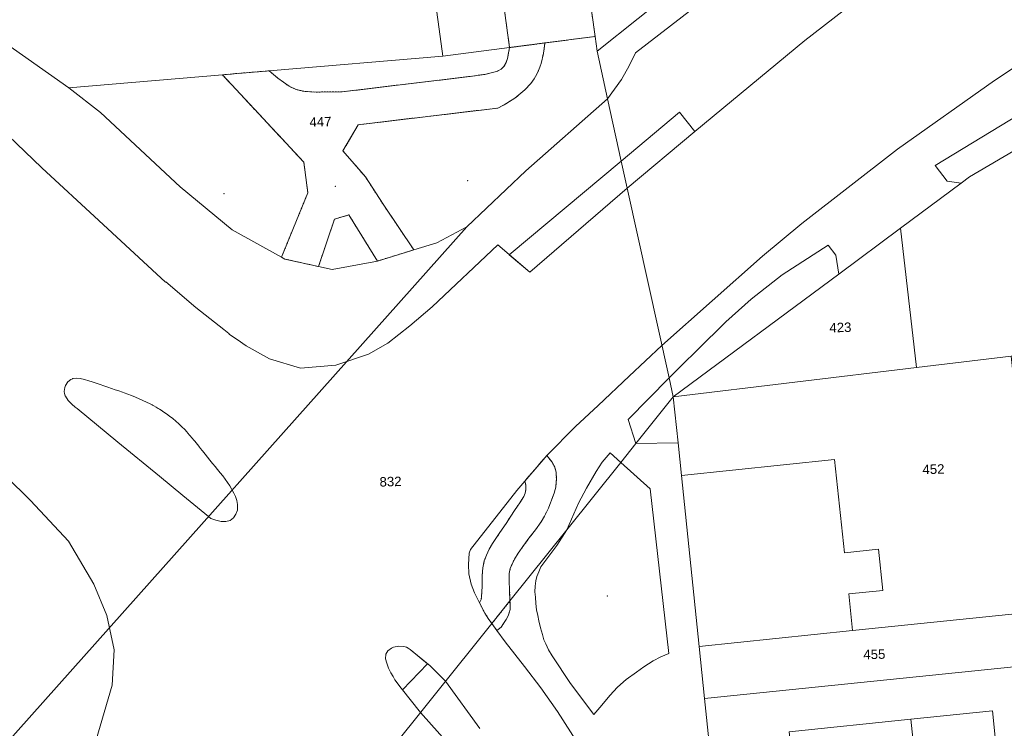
# Model space of a CAD drawing. Header units: millimetres. Extents: x -191 to 81095, y -508122 to 28741.
# Tile 180 of 251: x 4950 to 5023, y 10262 to 10314. Entities that reach past the tile are written whole.
import ezdxf

# ---------------------------------------------------------------- set-up
doc = ezdxf.new("R2010")
doc.units = ezdxf.units.MM
doc.linetypes.add('VE22-087 DB - VST Hervest-Dorsten ALK VA2736$0$1', pattern=[0])
doc.linetypes.add('VE22-087 DB - VST Hervest-Dorsten ALK VA2736$0$2', pattern=[0.16, 0.06, -0.1])
doc.layers.get('0').update_dxf_attribs({"color": 251})
for name, color, linetype, lineweight in [('VE22-087 DB - VST Hervest-Dorsten ALK VA2736$0$AX_Bauteil', 7, 'VE22-087 DB - VST Hervest-Dorsten ALK VA2736$0$1', 18), ('VE22-087 DB - VST Hervest-Dorsten ALK VA2736$0$AX_Flurstueck', 9, 'VE22-087 DB - VST Hervest-Dorsten ALK VA2736$0$1', 18), ('VE22-087 DB - VST Hervest-Dorsten ALK VA2736$0$AX_Gebaeude', 7, 'VE22-087 DB - VST Hervest-Dorsten ALK VA2736$0$1', 18), ('VE22-087 DB - VST Hervest-Dorsten ALK VA2736$0$AX_Platz', 7, 'VE22-087 DB - VST Hervest-Dorsten ALK VA2736$0$1', 18), ('VE22-087 DB - VST Hervest-Dorsten ALK VA2736$0$AX_SportFreizeitUndErholungsflaeche', 7, 'VE22-087 DB - VST Hervest-Dorsten ALK VA2736$0$1', 18), ('VE22-087 DB - VST Hervest-Dorsten ALK VA2736$0$AX_Strassenverkehr', 7, 'VE22-087 DB - VST Hervest-Dorsten ALK VA2736$0$1', 18), ('VE22-087 DB - VST Hervest-Dorsten ALK VA2736$0$AX_Strassenverkehrsanlage', 7, 'VE22-087 DB - VST Hervest-Dorsten ALK VA2736$0$1', 18), ('VE22-087 DB - VST Hervest-Dorsten ALK VA2736$0$AX_Vegetationsmerkmal', 7, 'VE22-087 DB - VST Hervest-Dorsten ALK VA2736$0$1', 18), ('VE22-087 DB - VST Hervest-Dorsten ALK VA2736$0$AX_Weg', 7, 'VE22-087 DB - VST Hervest-Dorsten ALK VA2736$0$1', 18), ('VE22-087 DB - VST Hervest-Dorsten ALK VA2736$0$AX_Wohnbauflaeche', 7, 'VE22-087 DB - VST Hervest-Dorsten ALK VA2736$0$1', 18), ('VE22-087 DB - VST Hervest-Dorsten ALK VA2736$0$Flurgrenzen', 9, 'VE22-087 DB - VST Hervest-Dorsten ALK VA2736$0$1', 18)]:
    doc.layers.add(name, color=color, linetype=linetype, lineweight=lineweight)
doc.layers.add('XREF ALK Kataster', color=251, linetype='Continuous')
doc.styles.add('VE22-087 DB - VST Hervest-Dorsten ALK VA2736$0$0', font='arial.ttf')

# ---------------------------------------------------------------- blocks, each defined once
blk = doc.blocks.new('VE22-087 DB - VST Hervest-Dorsten ALK VA2736$0$99')
at = {"color": 0}
blk.add_point((0, 0), dxfattribs=at)
blk = doc.blocks.new('VE22-087 DB - VST Hervest-Dorsten ALK VA2736')
at = {"layer": 'VE22-087 DB - VST Hervest-Dorsten ALK VA2736$0$AX_Bauteil', "color": 7, "linetype": 'VE22-087 DB - VST Hervest-Dorsten ALK VA2736$0$1', "lineweight": 13, "ltscale": 0.5}
blk.add_polyline3d([(5022.587, 10262.904, 0), (5016.523, 10262.276, 0), (5016.909, 10258.52, 0), (5022.936, 10259.224, 0)], close=True, dxfattribs=at)
at = {"layer": 'VE22-087 DB - VST Hervest-Dorsten ALK VA2736$0$AX_Flurstueck', "linetype": 'VE22-087 DB - VST Hervest-Dorsten ALK VA2736$0$1', "lineweight": 13, "ltscale": 0.5}
for points in [[(4949.348, 10260.329, 0), (4983.608, 10298.735, 0), (4981.403, 10297.557, 0), (4979.691, 10297.03, 0), (4976.995, 10296.199, 0), (4973.647, 10295.565, 0), (4972.63, 10295.79, 0), (4970.125, 10296.345, 0), (4969.879, 10296.481, 0), (4966.222, 10298.499, 0), (4962.372, 10301.702, 0), (4956.48, 10307.193, 0), (4954.112, 10309.035, 0), (4949.184, 10312.503, 0)], [(4949.184, 10312.503, 0), (4954.112, 10309.035, 0), (4965.5, 10309.992, 0), (4968.971, 10310.284, 0), (4981.847, 10311.367, 0), (4981.572, 10313.36, 0), (4979.61, 10327.537, 0), (4968.255, 10325.956, 0), (4965.09, 10356.013, 0), (4963.989, 10366.48, 0), (4963.625, 10369.906, 0), (4963.134, 10369.853, 0), (4959.655, 10369.459, 0), (4959.042, 10375.209, 0), (4954.191, 10374.055, 0), (4942.892, 10368.148, 0)], [(5030.43, 10338.25, 0), (5020.477, 10332.211, 0), (5019.238, 10331.459, 0), (5005.43, 10321.433, 0), (4993.279, 10311.749, 0), (4994.036, 10308.21, 0), (4995.054, 10303.603, 0), (4995.501, 10301.587, 0), (4998.605, 10287.55, 0), (4998.917, 10286.137, 0), (5011.185, 10295.237, 0), (5015.752, 10298.625, 0), (5020.253, 10301.966, 0), (5020.88, 10302.431, 0), (5036.879, 10311.81, 0)], [(5002.801, 10248.753, 0), (5001.233, 10263.794, 0), (5000.832, 10267.668, 0), (4999.524, 10280.319, 0), (4999.271, 10282.742, 0), (4998.917, 10286.137, 0), (4996.151, 10282.686, 0), (4995.029, 10281.287, 0), (4991.037, 10276.306, 0), (4986.814, 10271.036, 0), (4985.47, 10269.36, 0), (4977.224, 10259.072, 0)]]:
    blk.add_polyline3d(points, dxfattribs=at)
for points in [[(4987.008, 10356.472, 0), (4985.551, 10366.868, 0), (4984.583, 10373.77, 0), (4983.547, 10381.153, 0), (4977.034, 10379.563, 0), (4982.072, 10342.556, 0), (4982.439, 10339.858, 0), (4984.033, 10328.153, 0), (4979.61, 10327.537, 0), (4981.572, 10313.36, 0), (4981.847, 10311.367, 0), (4986.785, 10312.008, 0), (4989.404, 10312.348, 0), (4993.126, 10312.831, 0), (4989.433, 10339.174, 0), (4988.465, 10346.076, 0)], [(4999.177, 10341.551, 0), (4989.433, 10339.174, 0), (4993.126, 10312.831, 0), (4993.279, 10311.749, 0), (5005.43, 10321.433, 0), (5019.238, 10331.459, 0), (5020.477, 10332.211, 0), (5017.037, 10346.315, 0), (5009.663, 10344.515, 0), (5009.697, 10344.38, 0), (4999.116, 10341.799, 0)], [(4993.126, 10312.831, 0), (4989.404, 10312.348, 0), (4986.785, 10312.008, 0), (4981.847, 10311.367, 0), (4968.971, 10310.284, 0), (4965.5, 10309.992, 0), (4954.112, 10309.035, 0), (4956.48, 10307.193, 0), (4962.372, 10301.702, 0), (4966.222, 10298.499, 0), (4969.879, 10296.481, 0), (4970.125, 10296.345, 0), (4972.63, 10295.79, 0), (4973.647, 10295.565, 0), (4976.995, 10296.199, 0), (4979.691, 10297.03, 0), (4981.403, 10297.557, 0), (4983.608, 10298.735, 0), (4987.99, 10302.872, 0), (4994.036, 10308.21, 0), (4993.279, 10311.749, 0)], [(5039.439, 10291.023, 0), (5036.879, 10311.81, 0), (5020.88, 10302.431, 0), (5020.253, 10301.966, 0), (5015.752, 10298.625, 0), (5016.944, 10288.314, 0), (5023.967, 10289.16, 0)], [(4994.036, 10308.21, 0), (4987.99, 10302.872, 0), (4983.608, 10298.735, 0), (4949.348, 10260.329, 0), (4948.309, 10256.627, 0), (4977.224, 10259.072, 0), (4985.47, 10269.36, 0), (4986.814, 10271.036, 0), (4991.037, 10276.306, 0), (4995.029, 10281.287, 0), (4996.151, 10282.686, 0), (4998.917, 10286.137, 0), (4998.605, 10287.55, 0), (4995.501, 10301.587, 0), (4995.054, 10303.603, 0)], [(5016.944, 10288.314, 0), (5015.752, 10298.625, 0), (5011.185, 10295.237, 0), (4998.917, 10286.137, 0)], [(5016.944, 10288.314, 0), (4998.917, 10286.137, 0), (4999.271, 10282.742, 0), (4999.524, 10280.319, 0), (5000.832, 10267.668, 0), (5012.199, 10268.837, 0), (5025.933, 10270.25, 0), (5023.967, 10289.16, 0)], [(5025.933, 10270.25, 0), (5012.199, 10268.837, 0), (5000.832, 10267.668, 0), (5001.233, 10263.794, 0), (5026.335, 10266.379, 0)], [(5051.241, 10268.943, 0), (5026.335, 10266.379, 0), (5001.233, 10263.794, 0), (5002.801, 10248.753, 0), (5052.835, 10253.993, 0)]]:
    blk.add_polyline3d(points, close=True, dxfattribs=at)
at = {"layer": 'VE22-087 DB - VST Hervest-Dorsten ALK VA2736$0$AX_Gebaeude', "color": 7, "linetype": 'VE22-087 DB - VST Hervest-Dorsten ALK VA2736$0$1', "lineweight": 13, "ltscale": 0.5}
blk.add_polyline3d([(5022.936, 10259.224, 0), (5022.587, 10262.904, 0), (5016.523, 10262.276, 0), (5007.517, 10261.345, 0), (5007.995, 10256.683, 0), (5007.794, 10256.664, 0), (5007.047, 10256.001, 0), (5007.295, 10253.532, 0), (5008.179, 10253.011, 0), (5008.38, 10253.03, 0), (5008.428, 10252.451, 0), (5017.443, 10253.372, 0), (5016.909, 10258.52, 0)], close=True, dxfattribs=at)
at = {"layer": 'VE22-087 DB - VST Hervest-Dorsten ALK VA2736$0$AX_Platz', "color": 254, "linetype": 'VE22-087 DB - VST Hervest-Dorsten ALK VA2736$0$1', "lineweight": 13, "ltscale": 0.5, "true_color": 0xd9ffd9}
blk.add_polyline3d([(4986.785, 10312.008, 0), (4984.577, 10328.23, 0), (4984.033, 10328.153, 0), (4979.61, 10327.537, 0), (4981.572, 10313.36, 0), (4981.847, 10311.367, 0)], close=True, dxfattribs=at)
at = {"layer": 'VE22-087 DB - VST Hervest-Dorsten ALK VA2736$0$AX_SportFreizeitUndErholungsflaeche', "color": 253, "linetype": 'VE22-087 DB - VST Hervest-Dorsten ALK VA2736$0$1', "lineweight": 13, "ltscale": 0.5, "true_color": 0x999999}
for points in [[(4993.126, 10312.831, 0), (4989.404, 10312.348, 0), (4989.298, 10311.575, 0), (4989.123, 10310.825, 0), (4988.986, 10310.425, 0), (4988.811, 10310.033, 0), (4988.612, 10309.696, 0), (4988.361, 10309.354, 0), (4987.925, 10308.876, 0), (4987.185, 10308.268, 0), (4986.378, 10307.759, 0), (4985.913, 10307.525, 0), (4975.574, 10306.294, 0), (4974.434, 10304.361, 0), (4976.1, 10302.438, 0), (4977.406, 10300.411, 0), (4979.691, 10297.03, 0), (4981.403, 10297.557, 0), (4983.608, 10298.735, 0), (4987.99, 10302.872, 0), (4994.036, 10308.21, 0), (4993.279, 10311.749, 0)], [(4986.785, 10312.008, 0), (4981.847, 10311.367, 0), (4968.971, 10310.284, 0), (4969.62, 10309.743, 0), (4970.443, 10309.141, 0), (4970.98, 10308.892, 0), (4971.542, 10308.767, 0), (4972.342, 10308.714, 0), (4974.349, 10308.725, 0), (4983.849, 10309.867, 0), (4984.956, 10310.022, 0), (4985.713, 10310.202, 0), (4985.885, 10310.265, 0), (4986.152, 10310.406, 0), (4986.361, 10310.605, 0), (4986.522, 10310.889, 0), (4986.628, 10311.204, 0)], [(4974.874, 10299.617, 0), (4973.802, 10299.301, 0), (4972.63, 10295.79, 0), (4973.647, 10295.565, 0), (4976.995, 10296.199, 0)]]:
    blk.add_polyline3d(points, close=True, dxfattribs=at)
at = {"layer": 'VE22-087 DB - VST Hervest-Dorsten ALK VA2736$0$AX_Strassenverkehr', "color": 253, "linetype": 'VE22-087 DB - VST Hervest-Dorsten ALK VA2736$0$1', "lineweight": 13, "ltscale": 0.5, "true_color": 0x999999}
blk.add_polyline3d([(5030.43, 10338.25, 0), (5020.477, 10332.211, 0), (5019.238, 10331.459, 0), (5005.43, 10321.433, 0), (4993.279, 10311.749, 0), (4994.036, 10308.21, 0), (4995.088, 10309.641, 0), (4995.639, 10310.649, 0), (4996.109, 10311.613, 0), (5007.894, 10320.73, 0), (5009.85, 10321.777, 0), (5011.932, 10322.744, 0), (5014.345, 10323.763, 0), (5015.972, 10324.718, 0), (5018.256, 10325.898, 0), (5020.406, 10327.406, 0), (5022.679, 10328.958, 0), (5024.876, 10330.301, 0)], dxfattribs=at)
for points in [[(5045.699, 10319.814, 0), (5045.142, 10319.687, 0), (5043.2, 10318.67, 0), (5031.357, 10311.18, 0), (5018.333, 10303.279, 0), (5019.206, 10302.105, 0), (5020.253, 10301.966, 0), (5020.88, 10302.431, 0), (5036.879, 10311.81, 0), (5038.43, 10312.719, 0), (5046.923, 10317.394, 0), (5047.147, 10318.444, 0), (5047.018, 10319.067, 0), (5046.668, 10319.573, 0), (5046.237, 10319.784, 0)], [(4999.375, 10307.214, 0), (4995.054, 10303.603, 0), (4995.501, 10301.587, 0), (5000.51, 10305.788, 0)], [(4995.054, 10303.603, 0), (4986.765, 10296.67, 0), (4988.286, 10295.38, 0), (4995.499, 10301.587, 0), (4995.501, 10301.587, 0)], [(4998.605, 10287.55, 0), (4995.574, 10284.477, 0), (4996.151, 10282.686, 0), (4998.917, 10286.137, 0)], [(4998.917, 10286.137, 0), (4996.151, 10282.686, 0), (4999.271, 10282.742, 0)], [(4994.229, 10282.009, 0), (4993.645, 10281.314, 0), (4993.201, 10280.615, 0), (4992.491, 10279.371, 0), (4991.892, 10278.271, 0), (4991.037, 10276.306, 0), (4995.029, 10281.287, 0)], [(4997.199, 10279.33, 0), (4995.029, 10281.287, 0), (4991.037, 10276.306, 0), (4990.29, 10275.137, 0), (4989.1, 10273.544, 0), (4988.944, 10273.192, 0), (4988.813, 10272.841, 0), (4988.739, 10272.516, 0), (4988.692, 10272.118, 0), (4988.67, 10271.712, 0), (4988.698, 10271.316, 0), (4988.728, 10270.845, 0), (4988.791, 10270.375, 0), (4988.877, 10269.947, 0), (4988.962, 10269.565, 0), (4989.067, 10269.031, 0), (4989.214, 10268.546, 0), (4989.332, 10268.152, 0), (4989.464, 10267.842, 0), (4989.666, 10267.408, 0), (4989.944, 10266.966, 0), (4991.291, 10264.918, 0), (4993.018, 10262.621, 0), (4993.611, 10263.323, 0), (4994.219, 10264.036, 0), (4994.79, 10264.656, 0), (4995.42, 10265.203, 0), (4996.199, 10265.762, 0), (4996.725, 10266.144, 0), (4997.432, 10266.586, 0), (4997.995, 10266.883, 0), (4998.58, 10267.145, 0)], [(4978.57, 10267.673, 0), (4978.184, 10267.603, 0), (4978.031, 10267.542, 0), (4977.769, 10267.345, 0), (4977.618, 10267.077, 0), (4977.593, 10266.752, 0), (4977.681, 10266.431, 0), (4977.808, 10266.044, 0), (4977.986, 10265.707, 0), (4978.148, 10265.447, 0), (4978.292, 10265.199, 0), (4978.749, 10264.564, 0), (4978.849, 10264.439, 0), (4980.709, 10266.383, 0), (4979.414, 10267.428, 0), (4979.265, 10267.528, 0), (4979.149, 10267.61, 0), (4978.943, 10267.659, 0)], [(4978.57, 10267.673, 0), (4978.943, 10267.659, 0), (4979.149, 10267.61, 0), (4979.265, 10267.528, 0), (4979.414, 10267.428, 0), (4980.709, 10266.383, 0), (4978.849, 10264.439, 0), (4978.749, 10264.564, 0), (4978.292, 10265.199, 0), (4978.148, 10265.447, 0), (4977.986, 10265.707, 0), (4977.808, 10266.044, 0), (4977.681, 10266.431, 0), (4977.593, 10266.752, 0), (4977.618, 10267.077, 0), (4977.769, 10267.345, 0), (4978.031, 10267.542, 0), (4978.184, 10267.603, 0)]]:
    blk.add_polyline3d(points, close=True, dxfattribs=at)
at = {"layer": 'VE22-087 DB - VST Hervest-Dorsten ALK VA2736$0$AX_Strassenverkehrsanlage', "color": 7, "linetype": 'VE22-087 DB - VST Hervest-Dorsten ALK VA2736$0$1', "lineweight": 13, "ltscale": 0.5, "true_color": 0xf7f7f0}
for points in [[(5141.733, 10363.433, 0), (5132.713, 10361.537, 0), (5121.08, 10358.887, 0), (5107.682, 10355.796, 0), (5089.185, 10350.826, 0), (5074.768, 10346.403, 0), (5059.287, 10340.834, 0), (5045.408, 10334.937, 0), (5033.866, 10329.002, 0), (5026.703, 10324.791, 0), (5017.115, 10318.538, 0), (5012.282, 10315.308, 0), (5008.662, 10312.542, 0), (5000.51, 10305.788, 0), (4995.501, 10301.587, 0)], [(4948.362, 10247.075, 0), (4951.686, 10252.74, 0), (4954.114, 10256.786, 0), (4956.147, 10260.757, 0), (4957.342, 10264.792, 0), (4957.48, 10267.398, 0), (4956.94, 10269.944, 0), (4955.984, 10272.279, 0), (4954.102, 10275.464, 0), (4951.292, 10278.473, 0), (4947.604, 10282.079, 0)], [(4982.855, 10259.776, 0), (4980.181, 10262.762, 0), (4978.749, 10264.564, 0), (4978.292, 10265.199, 0), (4978.148, 10265.447, 0), (4977.986, 10265.707, 0), (4977.808, 10266.044, 0), (4977.681, 10266.431, 0), (4977.593, 10266.752, 0), (4977.618, 10267.077, 0), (4977.769, 10267.345, 0), (4978.031, 10267.542, 0), (4978.184, 10267.603, 0), (4978.57, 10267.673, 0), (4978.943, 10267.659, 0), (4979.149, 10267.61, 0), (4979.265, 10267.528, 0), (4979.414, 10267.428, 0), (4980.903, 10266.227, 0), (4982.048, 10265.091, 0), (4984.575, 10261.584, 0)]]:
    blk.add_polyline3d(points, dxfattribs=at)
blk.add_polyline3d([(4964.644, 10277.137, 0), (4964.477, 10277.273, 0), (4964.477, 10277.274, 0), (4964.473, 10277.278, 0), (4962.565, 10278.843, 0), (4960.832, 10280.267, 0), (4957.748, 10282.799, 0), (4954.737, 10285.271, 0), (4954.732, 10285.275, 0), (4954.601, 10285.38, 0), (4954.356, 10285.596, 0), (4954.083, 10285.881, 0), (4953.868, 10286.193, 0), (4953.854, 10286.221, 0), (4953.811, 10286.385, 0), (4953.775, 10286.529, 0), (4953.814, 10286.823, 0), (4953.879, 10286.986, 0), (4954.051, 10287.245, 0), (4954.281, 10287.435, 0), (4954.386, 10287.483, 0), (4954.424, 10287.49, 0), (4954.667, 10287.531, 0), (4954.969, 10287.503, 0), (4955.283, 10287.426, 0), (4955.597, 10287.326, 0), (4955.85, 10287.243, 0), (4956.149, 10287.145, 0), (4956.439, 10287.049, 0), (4956.725, 10286.954, 0), (4957.005, 10286.861, 0), (4957.282, 10286.768, 0), (4957.556, 10286.673, 0), (4957.83, 10286.578, 0), (4958.105, 10286.48, 0), (4958.219, 10286.44, 0), (4958.497, 10286.337, 0), (4958.775, 10286.231, 0), (4959.055, 10286.121, 0), (4959.333, 10286.004, 0), (4959.61, 10285.883, 0), (4959.884, 10285.755, 0), (4960.155, 10285.62, 0), (4960.299, 10285.544, 0), (4960.329, 10285.528, 0), (4960.422, 10285.478, 0), (4960.586, 10285.385, 0), (4960.753, 10285.285, 0), (4960.845, 10285.23, 0), (4961.05, 10285.098, 0), (4961.1, 10285.067, 0), (4961.348, 10284.896, 0), (4961.591, 10284.717, 0), (4961.828, 10284.531, 0), (4962.059, 10284.337, 0), (4962.283, 10284.137, 0), (4962.501, 10283.93, 0), (4962.711, 10283.717, 0), (4962.876, 10283.54, 0), (4962.944, 10283.463, 0), (4963.076, 10283.316, 0), (4963.097, 10283.29, 0), (4963.269, 10283.087, 0), (4963.391, 10282.937, 0), (4963.459, 10282.854, 0), (4963.646, 10282.619, 0), (4963.831, 10282.383, 0), (4963.86, 10282.347, 0), (4964.016, 10282.146, 0), (4964.215, 10281.892, 0), (4964.39, 10281.675, 0), (4964.576, 10281.446, 0), (4964.768, 10281.215, 0), (4964.805, 10281.171, 0), (4964.96, 10280.985, 0), (4965.151, 10280.753, 0), (4965.339, 10280.52, 0), (4965.524, 10280.284, 0), (4965.704, 10280.044, 0), (4965.877, 10279.798, 0), (4966.042, 10279.547, 0), (4966.198, 10279.288, 0), (4966.223, 10279.241, 0), (4966.225, 10279.236, 0), (4966.226, 10279.236, 0), (4966.343, 10279.02, 0), (4966.465, 10278.763, 0), (4966.57, 10278.477, 0), (4966.63, 10278.182, 0), (4966.631, 10277.877, 0), (4966.613, 10277.756, 0), (4966.51, 10277.454, 0), (4966.333, 10277.189, 0), (4966.08, 10276.993, 0), (4965.752, 10276.901, 0), (4965.406, 10276.921, 0), (4965.024, 10277.014, 0), (4964.731, 10277.118, 0)], close=True, dxfattribs=at)
at = {"layer": 'VE22-087 DB - VST Hervest-Dorsten ALK VA2736$0$AX_Vegetationsmerkmal', "color": 7, "linetype": 'VE22-087 DB - VST Hervest-Dorsten ALK VA2736$0$1', "lineweight": 13, "ltscale": 0.5}
blk.add_polyline3d([(5030.43, 10338.25, 0), (5020.477, 10332.211, 0), (5019.238, 10331.459, 0), (5005.43, 10321.433, 0), (4993.279, 10311.749, 0), (4994.036, 10308.21, 0), (4995.088, 10309.641, 0), (4995.639, 10310.649, 0), (4996.109, 10311.613, 0), (5007.894, 10320.73, 0), (5009.85, 10321.777, 0), (5011.624, 10322.601, 0), (5011.932, 10322.744, 0), (5014.345, 10323.763, 0), (5015.972, 10324.718, 0), (5018.256, 10325.898, 0), (5020.406, 10327.406, 0), (5022.679, 10328.958, 0), (5024.876, 10330.301, 0)], dxfattribs=at)
for points in [[(5045.699, 10319.814, 0), (5045.142, 10319.687, 0), (5043.2, 10318.67, 0), (5031.357, 10311.18, 0), (5018.333, 10303.279, 0), (5019.206, 10302.105, 0), (5020.253, 10301.966, 0), (5020.88, 10302.431, 0), (5036.879, 10311.81, 0), (5038.43, 10312.719, 0), (5046.923, 10317.394, 0), (5047.147, 10318.444, 0), (5047.018, 10319.067, 0), (5046.668, 10319.573, 0), (5046.237, 10319.784, 0)], [(4993.126, 10312.831, 0), (4989.404, 10312.348, 0), (4989.298, 10311.575, 0), (4989.123, 10310.825, 0), (4988.986, 10310.425, 0), (4988.811, 10310.033, 0), (4988.612, 10309.696, 0), (4988.361, 10309.354, 0), (4987.925, 10308.876, 0), (4987.185, 10308.268, 0), (4986.378, 10307.759, 0), (4985.913, 10307.525, 0), (4975.574, 10306.294, 0), (4974.434, 10304.361, 0), (4976.1, 10302.438, 0), (4977.406, 10300.411, 0), (4979.691, 10297.03, 0), (4981.403, 10297.557, 0), (4983.608, 10298.735, 0), (4987.99, 10302.872, 0), (4994.036, 10308.21, 0), (4993.279, 10311.749, 0)], [(4974.874, 10299.617, 0), (4973.802, 10299.301, 0), (4972.63, 10295.79, 0), (4973.647, 10295.565, 0), (4976.995, 10296.199, 0)], [(4993.645, 10281.314, 0), (4993.201, 10280.615, 0), (4992.491, 10279.371, 0), (4991.892, 10278.271, 0), (4991.037, 10276.306, 0), (4990.29, 10275.137, 0), (4989.1, 10273.544, 0), (4988.944, 10273.192, 0), (4988.813, 10272.841, 0), (4988.739, 10272.516, 0), (4988.692, 10272.118, 0), (4988.67, 10271.712, 0), (4988.698, 10271.316, 0), (4988.728, 10270.845, 0), (4988.791, 10270.375, 0), (4988.877, 10269.947, 0), (4988.962, 10269.565, 0), (4989.067, 10269.031, 0), (4989.214, 10268.546, 0), (4989.332, 10268.152, 0), (4989.464, 10267.842, 0), (4989.666, 10267.408, 0), (4989.944, 10266.966, 0), (4991.291, 10264.918, 0), (4993.018, 10262.621, 0), (4993.611, 10263.323, 0), (4994.219, 10264.036, 0), (4994.79, 10264.656, 0), (4995.42, 10265.203, 0), (4996.199, 10265.762, 0), (4996.725, 10266.144, 0), (4997.432, 10266.586, 0), (4997.995, 10266.883, 0), (4998.58, 10267.145, 0), (4997.199, 10279.33, 0), (4995.029, 10281.287, 0), (4994.229, 10282.009, 0)]]:
    blk.add_polyline3d(points, close=True, dxfattribs=at)
at = {"layer": 'VE22-087 DB - VST Hervest-Dorsten ALK VA2736$0$AX_Weg', "color": 7, "linetype": 'VE22-087 DB - VST Hervest-Dorsten ALK VA2736$0$2', "lineweight": 13, "ltscale": 0.5}
for points in [[(4977.034, 10379.563, 0), (4982.072, 10342.556, 0), (4982.439, 10339.858, 0), (4984.033, 10328.153, 0), (4984.577, 10328.23, 0), (4986.785, 10312.008, 0), (4989.404, 10312.348, 0), (4993.126, 10312.831, 0), (4989.433, 10339.174, 0), (4988.465, 10346.076, 0), (4987.008, 10356.472, 0), (4985.551, 10366.868, 0), (4984.583, 10373.77, 0), (4983.547, 10381.153, 0)], [(4989.545, 10281.806, 0), (4987.912, 10279.907, 0), (4987.966, 10279.734, 0), (4987.993, 10279.542, 0), (4988, 10279.301, 0), (4987.95, 10279.019, 0), (4987.836, 10278.771, 0), (4987.557, 10278.305, 0), (4987.201, 10277.811, 0), (4986.871, 10277.305, 0), (4986.53, 10276.76, 0), (4986.07, 10276.1, 0), (4985.527, 10275.277, 0), (4985.284, 10274.872, 0), (4985.068, 10274.414, 0), (4984.913, 10273.99, 0), (4984.807, 10273.471, 0), (4984.759, 10272.909, 0), (4984.753, 10272.181, 0), (4984.724, 10271.633, 0), (4984.687, 10271.128, 0), (4984.548, 10270.886, 0), (4984.961, 10270.126, 0), (4985.211, 10269.718, 0), (4985.47, 10269.36, 0), (4986.814, 10271.036, 0), (4986.788, 10271.815, 0), (4986.748, 10272.543, 0), (4986.766, 10273.065, 0), (4986.839, 10273.437, 0), (4986.976, 10273.765, 0), (4987.156, 10274.133, 0), (4987.412, 10274.567, 0), (4987.842, 10275.152, 0), (4988.221, 10275.668, 0), (4988.707, 10276.3, 0), (4989.117, 10276.883, 0), (4989.373, 10277.305, 0), (4989.668, 10277.911, 0), (4989.894, 10278.497, 0), (4990.09, 10279.02, 0), (4990.211, 10279.457, 0), (4990.252, 10280.064, 0), (4990.231, 10280.565, 0), (4990.124, 10280.979, 0), (4989.932, 10281.3, 0)], [(4986.814, 10271.036, 0), (4985.47, 10269.36, 0), (4985.85, 10268.837, 0), (4986.157, 10269.098, 0), (4986.34, 10269.371, 0), (4986.536, 10269.663, 0), (4986.675, 10269.928, 0), (4986.757, 10270.159, 0), (4986.827, 10270.396, 0), (4986.839, 10270.677, 0)]]:
    blk.add_polyline3d(points, close=True, dxfattribs=at)
at = {"layer": 'VE22-087 DB - VST Hervest-Dorsten ALK VA2736$0$AX_Wohnbauflaeche', "color": 253, "linetype": 'VE22-087 DB - VST Hervest-Dorsten ALK VA2736$0$1', "lineweight": 13, "ltscale": 0.5, "true_color": 0x999999}
blk.add_polyline3d([(4989.433, 10339.174, 0), (4993.126, 10312.831, 0), (4993.279, 10311.749, 0), (5005.43, 10321.433, 0)], dxfattribs=at)
at = {"layer": 'VE22-087 DB - VST Hervest-Dorsten ALK VA2736$0$AX_Vegetationsmerkmal', "color": 7, "xscale": 0.5, "yscale": 0.5, "zscale": 0.5}
for p, rotation in [((4983.674, 10302.143), 1.589528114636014), ((4965.619, 10301.195), 1.589528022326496), ((4994.041, 10271.408), 1.589522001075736)]:
    blk.add_blockref('VE22-087 DB - VST Hervest-Dorsten ALK VA2736$0$99', p, dxfattribs=dict(at, rotation=rotation))
at = {"layer": 'VE22-087 DB - VST Hervest-Dorsten ALK VA2736$0$AX_Weg', "color": 7, "xscale": 0.5, "yscale": 0.5, "zscale": 0.5, "rotation": 1.589528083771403}
blk.add_blockref('VE22-087 DB - VST Hervest-Dorsten ALK VA2736$0$99', (4973.884, 10301.722), dxfattribs=at)
at = {"layer": 'VE22-087 DB - VST Hervest-Dorsten ALK VA2736$0$AX_Flurstueck', "char_height": 0.7, "attachment_point": 2, "style": 'VE22-087 DB - VST Hervest-Dorsten ALK VA2736$0$0', "bg_fill": 3, "box_fill_scale": 1, "bg_fill_color": 256, "bg_fill_transparency": 0}
for s, insert, rotation in [('447', (4972.762, 10306.859), 1.58953), ('423', (5011.295, 10291.633), 1.58953), ('452', (5018.191, 10281.137), 1.58952), ('832', (4977.954, 10280.218), 1.58952), ('455', (5013.81, 10267.428), 1.58952)]:
    blk.add_mtext(s, dxfattribs=dict(at, insert=insert, rotation=rotation))
at = {"layer": 'VE22-087 DB - VST Hervest-Dorsten ALK VA2736$0$AX_Gebaeude', "color": 7, "linetype": 'VE22-087 DB - VST Hervest-Dorsten ALK VA2736$0$1', "lineweight": 13, "ltscale": 0.5}
blk.add_polyline3d([(5014.118, 10274.859, 0), (5011.608, 10274.599, 0), (5010.876, 10281.502, 0), (4999.524, 10280.319, 0), (5000.832, 10267.668, 0), (5012.199, 10268.837, 0), (5011.918, 10271.553, 0), (5014.448, 10271.813, 0)], close=True, dxfattribs=at)
at = {"layer": 'VE22-087 DB - VST Hervest-Dorsten ALK VA2736$0$AX_SportFreizeitUndErholungsflaeche', "color": 253, "linetype": 'VE22-087 DB - VST Hervest-Dorsten ALK VA2736$0$1', "lineweight": 13, "ltscale": 0.5, "true_color": 0x999999}
blk.add_polyline3d([(4954.112, 10309.035, 0), (4956.48, 10307.193, 0), (4962.372, 10301.702, 0), (4966.222, 10298.499, 0), (4969.879, 10296.481, 0), (4971.836, 10301.26, 0), (4971.534, 10303.524, 0), (4965.5, 10309.992, 0)], close=True, dxfattribs=at)
at = {"layer": 'VE22-087 DB - VST Hervest-Dorsten ALK VA2736$0$AX_Strassenverkehr', "color": 253, "linetype": 'VE22-087 DB - VST Hervest-Dorsten ALK VA2736$0$1', "lineweight": 13, "ltscale": 0.5, "true_color": 0x999999}
for points in [[(5007.894, 10320.73, 0), (4996.109, 10311.613, 0), (4995.639, 10310.649, 0), (4995.088, 10309.641, 0), (4994.036, 10308.21, 0), (4995.054, 10303.603, 0), (4999.375, 10307.214, 0), (5000.51, 10305.788, 0), (4995.501, 10301.587, 0), (4998.605, 10287.55, 0), (4999.577, 10288.523, 0), (5000.7, 10289.589, 0), (5002.813, 10291.695, 0), (5004.688, 10293.385, 0), (5006.982, 10295.179, 0), (5010.403, 10297.365, 0), (5010.957, 10296.642, 0), (5011.185, 10295.237, 0), (5015.752, 10298.625, 0), (5020.253, 10301.966, 0), (5019.206, 10302.105, 0), (5018.333, 10303.279, 0), (5031.357, 10311.18, 0)], [(4977.224, 10259.072, 0), (4985.47, 10269.36, 0), (4985.211, 10269.718, 0), (4984.961, 10270.126, 0), (4984.548, 10270.886, 0), (4984.687, 10271.128, 0), (4984.724, 10271.633, 0), (4984.753, 10272.181, 0), (4984.759, 10272.909, 0), (4984.807, 10273.471, 0), (4984.913, 10273.99, 0), (4985.068, 10274.414, 0), (4985.284, 10274.872, 0), (4985.527, 10275.277, 0), (4986.07, 10276.1, 0), (4986.53, 10276.76, 0), (4986.871, 10277.305, 0), (4987.201, 10277.811, 0), (4987.557, 10278.305, 0), (4987.836, 10278.771, 0), (4987.95, 10279.019, 0), (4988, 10279.301, 0), (4987.993, 10279.542, 0), (4987.966, 10279.734, 0), (4987.912, 10279.907, 0), (4989.545, 10281.806, 0), (4989.932, 10281.3, 0), (4990.124, 10280.979, 0), (4990.231, 10280.565, 0), (4990.252, 10280.064, 0), (4990.211, 10279.457, 0), (4990.09, 10279.02, 0), (4989.894, 10278.497, 0), (4989.668, 10277.911, 0), (4989.373, 10277.305, 0), (4989.117, 10276.883, 0), (4988.707, 10276.3, 0), (4988.221, 10275.668, 0), (4987.842, 10275.152, 0), (4987.412, 10274.567, 0), (4987.156, 10274.133, 0), (4986.976, 10273.765, 0), (4986.839, 10273.437, 0), (4986.766, 10273.065, 0), (4986.748, 10272.543, 0), (4986.788, 10271.815, 0), (4986.814, 10271.036, 0), (4991.037, 10276.306, 0), (4991.892, 10278.271, 0), (4992.491, 10279.371, 0), (4993.201, 10280.615, 0), (4993.645, 10281.314, 0), (4994.229, 10282.009, 0), (4995.029, 10281.287, 0), (4996.151, 10282.686, 0), (4995.574, 10284.477, 0), (4998.605, 10287.55, 0), (4995.501, 10301.587, 0), (4995.499, 10301.587, 0), (4988.286, 10295.38, 0), (4986.765, 10296.67, 0), (4995.054, 10303.603, 0), (4994.036, 10308.21, 0), (4987.99, 10302.872, 0), (4983.608, 10298.735, 0), (4981.403, 10297.557, 0), (4979.691, 10297.03, 0), (4976.995, 10296.199, 0), (4973.647, 10295.565, 0), (4972.63, 10295.79, 0), (4970.125, 10296.345, 0), (4969.879, 10296.481, 0), (4966.222, 10298.499, 0), (4962.372, 10301.702, 0), (4956.48, 10307.193, 0), (4954.112, 10309.035, 0), (4949.184, 10312.503, 0)], [(5002.801, 10248.753, 0), (5001.233, 10263.794, 0), (5000.832, 10267.668, 0), (4999.524, 10280.319, 0), (4999.271, 10282.742, 0), (4996.151, 10282.686, 0), (4995.029, 10281.287, 0), (4997.199, 10279.33, 0), (4998.58, 10267.145, 0), (4997.995, 10266.883, 0), (4997.432, 10266.586, 0), (4996.725, 10266.144, 0), (4996.199, 10265.762, 0), (4995.42, 10265.203, 0), (4994.79, 10264.656, 0), (4994.219, 10264.036, 0), (4993.611, 10263.323, 0), (4993.018, 10262.621, 0), (4991.291, 10264.918, 0), (4989.944, 10266.966, 0), (4989.666, 10267.408, 0), (4989.464, 10267.842, 0), (4989.332, 10268.152, 0), (4989.214, 10268.546, 0), (4989.067, 10269.031, 0), (4988.962, 10269.565, 0), (4988.877, 10269.947, 0), (4988.791, 10270.375, 0), (4988.728, 10270.845, 0), (4988.698, 10271.316, 0), (4988.67, 10271.712, 0), (4988.692, 10272.118, 0), (4988.739, 10272.516, 0), (4988.813, 10272.841, 0), (4988.944, 10273.192, 0), (4989.1, 10273.544, 0), (4990.29, 10275.137, 0), (4991.037, 10276.306, 0), (4986.814, 10271.036, 0), (4986.839, 10270.677, 0), (4986.827, 10270.396, 0), (4986.757, 10270.159, 0), (4986.675, 10269.928, 0), (4986.536, 10269.663, 0), (4986.34, 10269.371, 0), (4986.157, 10269.098, 0), (4985.85, 10268.837, 0), (4985.47, 10269.36, 0), (4977.224, 10259.072, 0)]]:
    blk.add_polyline3d(points, dxfattribs=at)
blk.add_polyline3d([(5010.403, 10297.365, 0), (5006.982, 10295.179, 0), (5004.688, 10293.385, 0), (5002.813, 10291.695, 0), (5000.7, 10289.589, 0), (4999.577, 10288.523, 0), (4998.605, 10287.55, 0), (4998.917, 10286.137, 0), (5011.185, 10295.237, 0), (5010.957, 10296.642, 0)], close=True, dxfattribs=at)
at = {"layer": 'VE22-087 DB - VST Hervest-Dorsten ALK VA2736$0$AX_Strassenverkehrsanlage', "color": 7, "linetype": 'VE22-087 DB - VST Hervest-Dorsten ALK VA2736$0$1', "lineweight": 13, "ltscale": 0.5, "true_color": 0xf7f7f0}
for points in [[(4995.499, 10301.587, 0), (4988.286, 10295.38, 0), (4985.904, 10297.402, 0), (4981.051, 10292.818, 0), (4979.403, 10291.395, 0), (4977.754, 10290.112, 0), (4976.342, 10289.293, 0), (4973.915, 10288.48, 0), (4971.284, 10288.273, 0), (4969.002, 10288.958, 0), (4967.27, 10289.918, 0), (4966.607, 10290.391, 0), (4966.019, 10290.764, 0), (4965.988, 10290.843, 0), (4965.609, 10291.14, 0), (4963.543, 10292.755, 0), (4961.308, 10294.659, 0), (4961.288, 10294.635, 0), (4956.335, 10299.207, 0), (4952.122, 10303.101, 0), (4946.513, 10308.445, 0)], [(4998.073, 10289.955, 0), (5005.532, 10296.556, 0), (5008.453, 10298.971, 0), (5015.547, 10304.495, 0), (5022.719, 10309.575, 0), (5030.355, 10314.636, 0), (5034.941, 10317.509, 0), (5039.793, 10320.341, 0), (5044.939, 10323.329, 0), (5052.999, 10327.392, 0), (5057.537, 10329.619, 0), (5061.425, 10331.448, 0), (5064.627, 10332.893, 0), (5067.964, 10334.277, 0), (5071.334, 10335.677, 0), (5075.756, 10337.321, 0), (5080.67, 10339.113, 0), (5085.027, 10340.656, 0), (5088.109, 10341.701, 0), (5094.473, 10343.682, 0), (5101.268, 10345.657, 0)], [(4991.872, 10260.461, 0), (4990.331, 10262.845, 0), (4989.1, 10264.592, 0), (4987.889, 10266.186, 0), (4986.471, 10268.006, 0), (4985.85, 10268.837, 0), (4985.47, 10269.36, 0), (4985.211, 10269.718, 0), (4984.961, 10270.126, 0), (4984.548, 10270.886, 0), (4984.19, 10271.629, 0), (4983.941, 10272.267, 0), (4983.767, 10273.03, 0), (4983.748, 10273.737, 0), (4983.786, 10274.567, 0), (4983.901, 10274.847, 0), (4987.313, 10279.211, 0), (4989.56, 10281.823, 0), (4991.682, 10283.94, 0), (4993.359, 10285.492, 0), (4995.648, 10287.682, 0), (4998.073, 10289.955, 0)]]:
    blk.add_polyline3d(points, dxfattribs=at)
at = {"layer": 'VE22-087 DB - VST Hervest-Dorsten ALK VA2736$0$AX_Vegetationsmerkmal', "color": 7, "linetype": 'VE22-087 DB - VST Hervest-Dorsten ALK VA2736$0$1', "lineweight": 13, "ltscale": 0.5}
blk.add_polyline3d([(4965.5, 10309.992, 0), (4954.112, 10309.035, 0), (4956.48, 10307.193, 0), (4962.372, 10301.702, 0), (4966.222, 10298.499, 0), (4969.879, 10296.481, 0), (4971.836, 10301.26, 0), (4971.534, 10303.524, 0)], close=True, dxfattribs=at)
at = {"layer": 'VE22-087 DB - VST Hervest-Dorsten ALK VA2736$0$AX_Weg', "color": 7, "linetype": 'VE22-087 DB - VST Hervest-Dorsten ALK VA2736$0$2', "lineweight": 13, "ltscale": 0.5}
blk.add_polyline3d([(4989.404, 10312.348, 0), (4986.785, 10312.008, 0), (4986.628, 10311.204, 0), (4986.522, 10310.889, 0), (4986.361, 10310.605, 0), (4986.152, 10310.406, 0), (4985.885, 10310.265, 0), (4985.713, 10310.202, 0), (4984.956, 10310.022, 0), (4983.849, 10309.867, 0), (4974.349, 10308.725, 0), (4972.342, 10308.714, 0), (4971.542, 10308.767, 0), (4970.98, 10308.892, 0), (4970.443, 10309.141, 0), (4969.62, 10309.743, 0), (4968.971, 10310.284, 0), (4965.5, 10309.992, 0), (4971.534, 10303.524, 0), (4971.836, 10301.26, 0), (4969.879, 10296.481, 0), (4970.125, 10296.345, 0), (4972.63, 10295.79, 0), (4973.802, 10299.301, 0), (4974.874, 10299.617, 0), (4976.995, 10296.199, 0), (4979.691, 10297.03, 0), (4977.406, 10300.411, 0), (4976.1, 10302.438, 0), (4974.434, 10304.361, 0), (4975.574, 10306.294, 0), (4985.913, 10307.525, 0), (4986.378, 10307.759, 0), (4987.185, 10308.268, 0), (4987.925, 10308.876, 0), (4988.361, 10309.354, 0), (4988.612, 10309.696, 0), (4988.811, 10310.033, 0), (4988.986, 10310.425, 0), (4989.123, 10310.825, 0), (4989.298, 10311.575, 0)], close=True, dxfattribs=at)
at = {"layer": 'VE22-087 DB - VST Hervest-Dorsten ALK VA2736$0$AX_Wohnbauflaeche', "color": 253, "linetype": 'VE22-087 DB - VST Hervest-Dorsten ALK VA2736$0$1', "lineweight": 13, "ltscale": 0.5, "true_color": 0x999999}
blk.add_polyline3d([(5052.835, 10253.993, 0), (5051.241, 10268.943, 0), (5026.335, 10266.379, 0), (5025.933, 10270.25, 0), (5023.967, 10289.16, 0), (5016.944, 10288.314, 0), (5015.752, 10298.625, 0), (5011.185, 10295.237, 0), (4998.917, 10286.137, 0), (4999.271, 10282.742, 0), (4999.524, 10280.319, 0), (5000.832, 10267.668, 0), (5001.233, 10263.794, 0), (5002.801, 10248.753, 0)], dxfattribs=at)
at = {"layer": 'VE22-087 DB - VST Hervest-Dorsten ALK VA2736$0$Flurgrenzen', "ltscale": 0.5}
for points in [[(4949.184, 10312.503, 0), (4954.112, 10309.035, 0), (4956.48, 10307.193, 0), (4962.372, 10301.702, 0), (4966.222, 10298.499, 0), (4969.879, 10296.481, 0), (4970.125, 10296.345, 0), (4972.63, 10295.79, 0), (4973.647, 10295.565, 0), (4976.995, 10296.199, 0), (4979.691, 10297.03, 0), (4981.403, 10297.557, 0), (4983.608, 10298.735, 0), (4987.99, 10302.872, 0), (4994.036, 10308.21, 0), (4995.054, 10303.603, 0), (4995.501, 10301.587, 0), (4998.605, 10287.55, 0), (4998.917, 10286.137, 0), (4996.151, 10282.686, 0), (4995.029, 10281.287, 0), (4991.037, 10276.306, 0), (4986.814, 10271.036, 0), (4985.47, 10269.36, 0), (4977.224, 10259.072, 0)], [(4977.224, 10259.072, 0), (4985.47, 10269.36, 0), (4986.814, 10271.036, 0), (4991.037, 10276.306, 0), (4995.029, 10281.287, 0), (4996.151, 10282.686, 0), (4998.917, 10286.137, 0), (4998.605, 10287.55, 0), (4995.501, 10301.587, 0), (4995.054, 10303.603, 0), (4994.036, 10308.21, 0), (4987.99, 10302.872, 0), (4983.608, 10298.735, 0), (4981.403, 10297.557, 0), (4979.691, 10297.03, 0), (4976.995, 10296.199, 0), (4973.647, 10295.565, 0), (4972.63, 10295.79, 0), (4970.125, 10296.345, 0), (4969.879, 10296.481, 0), (4966.222, 10298.499, 0), (4962.372, 10301.702, 0), (4956.48, 10307.193, 0), (4954.112, 10309.035, 0), (4949.184, 10312.503, 0)]]:
    blk.add_polyline3d(points, dxfattribs=at)

msp = doc.modelspace()

# ---------------------------------------------------------------- block references
at = {"layer": 'XREF ALK Kataster', "color": 251}
msp.add_blockref('VE22-087 DB - VST Hervest-Dorsten ALK VA2736', (0, 0), dxfattribs=at)

doc.saveas('drawing.dxf')
